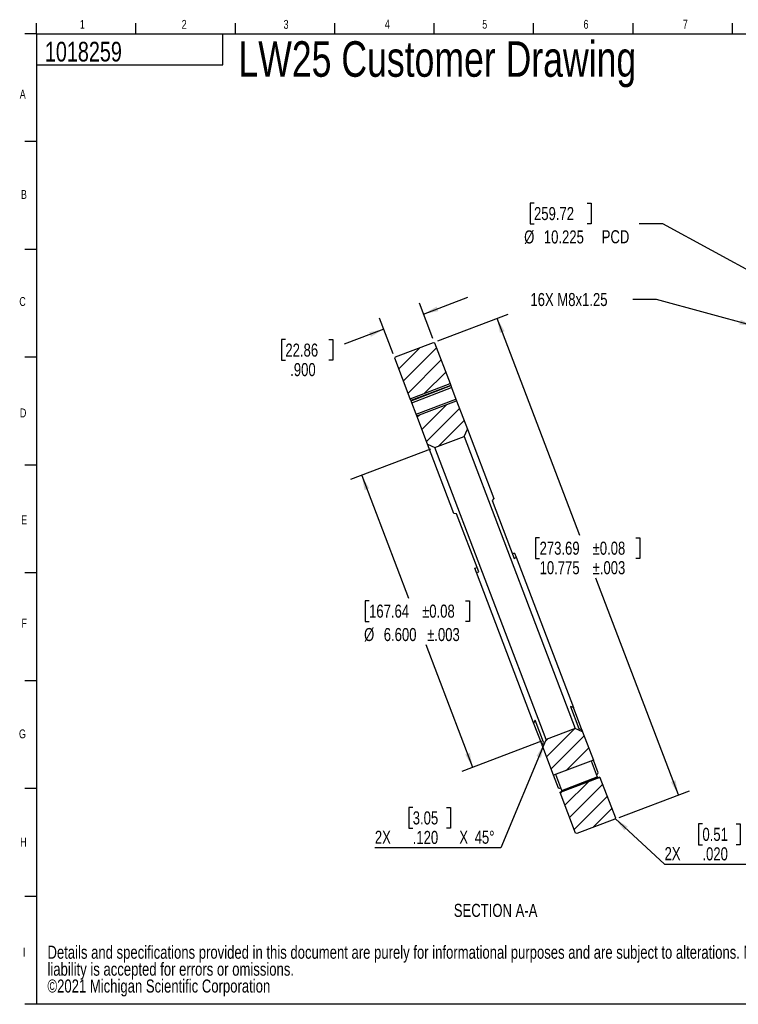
# Model space of a CAD drawing. Header units: inches. Extents: x 0.4 to 16.4, y 0.4 to 10.8.
# Tile 1 of 2: x 0.4 to 8, y 0.4 to 10.8. Entities that reach past the tile are written whole.
import ezdxf

# ---------------------------------------------------------------- set-up
doc = ezdxf.new("R2010")
doc.units = ezdxf.units.IN
doc.header["$MEASUREMENT"] = 0
doc.linetypes.add('PHANTOM', pattern=[0.5, 0.25, -0.05, 0.05, -0.05, 0.05, -0.05])
for name, color, linetype in [('BORDER', 1, 'Continuous'), ('DIMENSIONS', 150, 'Continuous'), ('OBJECT', 1, 'Continuous'), ('TEXT', 7, 'Continuous')]:
    doc.layers.add(name, color=color, linetype=linetype)
doc.layers.add('SECTION', color=7, linetype='PHANTOM', lineweight=35)
doc.styles.add('SLDTEXTSTYLE0', font='TXT', dxfattribs={"width": 0.75})
doc.dimstyles.new('SLDDIMSTYLE0', dxfattribs={"dimtxt": 0.137795, "dimasz": 0.156, "dimexe": 0, "dimexo": 0.0625, "dimgap": 0.034449, "dimtad": 0, "dimtih": 1, "dimtoh": 1, "dimdec": 3, "dimlfac": 2, "dimrnd": 1e-09, "dimzin": 12, "dimdsep": 46, "dimtxsty": 'SLDTEXTSTYLE0', "dimsah": 1, "dimcen": 0, "dimadec": 0, "dimazin": 3, "dimtfac": 1, "dimtdec": 3, "dimtofl": 0, "dimtmove": 0, "dimatfit": 3, "dimfxl": 0, "dimfrac": 2, "dimtolj": 1, "dimtzin": 12, "dimarcsym": 0})
doc.dimstyles.new('SLDDIMSTYLE1', dxfattribs={"dimtxt": 0.137795, "dimasz": 0.156, "dimexe": 0, "dimexo": 0.0625, "dimgap": 0.034449, "dimtad": 0, "dimtih": 1, "dimtoh": 1, "dimdec": 3, "dimlfac": 2, "dimrnd": 1e-09, "dimzin": 12, "dimdsep": 46, "dimtxsty": 'SLDTEXTSTYLE0', "dimsah": 1, "dimcen": 0, "dimadec": 0, "dimazin": 3, "dimtfac": 1, "dimtdec": 3, "dimtofl": 0, "dimtmove": 0, "dimatfit": 3, "dimfxl": 0, "dimfrac": 2, "dimtolj": 1, "dimtzin": 12, "dimarcsym": 0})
doc.dimstyles.new('SLDDIMSTYLE3', dxfattribs={"dimtxt": 0.137795, "dimasz": 0.156, "dimexe": 0, "dimexo": 0.0625, "dimgap": 0.034449, "dimtad": 0, "dimtih": 1, "dimtoh": 1, "dimdec": 3, "dimlfac": 2, "dimrnd": 1e-09, "dimzin": 4, "dimdsep": 46, "dimtxsty": 'SLDTEXTSTYLE0', "dimsah": 1, "dimcen": 0.09, "dimadec": 0, "dimazin": 1, "dimtol": 1, "dimtp": 0.003, "dimtm": 0.003, "dimtfac": 1, "dimtdec": 3, "dimtofl": 0, "dimtmove": 0, "dimatfit": 3, "dimfxl": 0, "dimfrac": 2, "dimtolj": 1, "dimarcsym": 0})
doc.dimstyles.new('SLDDIMSTYLE4', dxfattribs={"dimtxt": 0.137795, "dimasz": 0.156, "dimexe": 0, "dimexo": 0.0625, "dimgap": 0.034449, "dimtad": 0, "dimtih": 1, "dimtoh": 1, "dimdec": 3, "dimlfac": 2, "dimrnd": 1e-09, "dimzin": 12, "dimdsep": 46, "dimtxsty": 'SLDTEXTSTYLE0', "dimsah": 1, "dimcen": 0.09, "dimadec": 0, "dimazin": 3, "dimtol": 1, "dimtp": 0.003, "dimtm": 0.003, "dimtfac": 1, "dimtdec": 3, "dimtofl": 0, "dimtmove": 0, "dimatfit": 3, "dimfxl": 0, "dimfrac": 2, "dimtolj": 1, "dimarcsym": 0})
doc.dimstyles.new('SLDDIMSTYLE5', dxfattribs={"dimtxt": 0.137795, "dimasz": 0.156, "dimexe": 0, "dimexo": 0.0625, "dimgap": 0.034449, "dimtad": 0, "dimtih": 1, "dimtoh": 1, "dimdec": 3, "dimlfac": 2, "dimrnd": 1e-09, "dimzin": 4, "dimdsep": 46, "dimtxsty": 'SLDTEXTSTYLE0', "dimsah": 1, "dimcen": 0.09, "dimadec": 0, "dimazin": 1, "dimtfac": 1, "dimtdec": 3, "dimtmove": 0, "dimatfit": 0, "dimfxl": 0, "dimfrac": 2, "dimtolj": 1, "dimtzin": 12, "dimarcsym": 0})

# ---------------------------------------------------------------- blocks, each defined once
blk = doc.blocks.new('SW_NOTE_0')
at = {"layer": 'DIMENSIONS', "color": 0, "attachment_point": 1, "style": 'SLDTEXTSTYLE0'}
for s, insert, char_height in [('Details and specifications provided in this document are purely for informational purposes and are subject to alterations. No', (0, 0.178), 0.137795), ('liability is accepted for errors or omissions.', (0, -0.001), 0.1378), ('©2021 Michigan Scientific Corporation', (0, -0.179), 0.1378)]:
    blk.add_mtext(s, dxfattribs=dict(at, insert=insert, char_height=char_height))
blk = doc.blocks.new('_D')
at = {"layer": 'DIMENSIONS'}
for p, q in [((7.173, 7.836), (6.923, 7.836)), ((8.207, 7.555), (7.173, 7.836))]:
    blk.add_line(p, q, dxfattribs=at)
blk.add_solid([(8.207, 7.555), (8.063, 7.621), (8.05, 7.571)], dxfattribs=at)
at = {"layer": 'DIMENSIONS', "insert": (5.842, 7.904), "char_height": 0.1378, "attachment_point": 1, "style": 'SLDTEXTSTYLE0'}
blk.add_mtext('16X M8x1.25', dxfattribs=at)
blk = doc.blocks.new('_D_1')
at = {"layer": 'DIMENSIONS'}
for p, q in [((5.88, 8.853), (5.838, 8.853)), ((5.838, 8.853), (5.838, 8.634)), ((6.44, 8.853), (6.482, 8.853)), ((6.482, 8.853), (6.482, 8.634)), ((5.838, 8.634), (5.88, 8.634)), ((6.482, 8.634), (6.44, 8.634)), ((7.239, 8.634), (6.989, 8.634)), ((8.468, 7.966), (7.239, 8.634))]:
    blk.add_line(p, q, dxfattribs=at)
blk.add_solid([(8.468, 7.966), (8.344, 8.063), (8.319, 8.017)], dxfattribs=at)
at = {"layer": 'DIMENSIONS', "char_height": 0.1378, "attachment_point": 1, "style": 'SLDTEXTSTYLE0'}
for s, insert in [('259.72', (5.88, 8.812)), ('%%c', (5.776, 8.565)), ('10.225', (5.984, 8.565)), ('PCD', (6.595, 8.567))]:
    blk.add_mtext(s, dxfattribs=dict(at, insert=insert))
blk = doc.blocks.new('_D_4')
at = {"layer": 'DIMENSIONS'}
for p, q in [((4.787, 6.254), (3.943, 5.933)), ((4.06, 5.977), (4.553, 4.682)), ((4.138, 4.654), (4.096, 4.654)), ((4.096, 4.654), (4.096, 4.435)), ((5.155, 4.654), (5.197, 4.654)), ((5.197, 4.654), (5.197, 4.435)), ((4.096, 4.435), (4.138, 4.435)), ((5.197, 4.435), (5.155, 4.435)), ((5.233, 2.893), (4.74, 4.188)), ((5.96, 3.17), (5.117, 2.849))]:
    blk.add_line(p, q, dxfattribs=at)
for points in [[(4.06, 5.977), (4.091, 5.822), (4.139, 5.841)], [(5.233, 2.893), (5.202, 3.048), (5.154, 3.03)]]:
    blk.add_solid(points, dxfattribs=at)
at = {"layer": 'DIMENSIONS', "char_height": 0.1378, "attachment_point": 1, "style": 'SLDTEXTSTYLE0'}
for s, insert in [('167.64', (4.138, 4.613)), ('±0.08', (4.698, 4.613)), ('%%c', (4.085, 4.366)), ('6.600', (4.293, 4.366)), ('±.003', (4.751, 4.366))]:
    blk.add_mtext(s, dxfattribs=dict(at, insert=insert))
blk = doc.blocks.new('_D_5')
at = {"layer": 'DIMENSIONS'}
for p, q in [((4.864, 7.4), (5.606, 7.682)), ((5.489, 7.638), (6.361, 5.347)), ((5.939, 5.319), (5.897, 5.319)), ((5.897, 5.319), (5.897, 5.1)), ((6.956, 5.319), (6.998, 5.319)), ((6.998, 5.319), (6.998, 5.1)), ((5.897, 5.1), (5.939, 5.1)), ((6.998, 5.1), (6.956, 5.1)), ((7.405, 2.603), (6.533, 4.894)), ((6.78, 2.365), (7.522, 2.647))]:
    blk.add_line(p, q, dxfattribs=at)
for points in [[(5.489, 7.638), (5.52, 7.483), (5.569, 7.501)], [(7.405, 2.603), (7.374, 2.758), (7.326, 2.739)]]:
    blk.add_solid(points, dxfattribs=at)
at = {"layer": 'DIMENSIONS', "char_height": 0.1378, "attachment_point": 1, "style": 'SLDTEXTSTYLE0'}
for s, insert in [('273.69', (5.939, 5.278)), ('±0.08', (6.499, 5.278)), ('10.775', (5.939, 5.072)), ('±.003', (6.499, 5.072))]:
    blk.add_mtext(s, dxfattribs=dict(at, insert=insert))
blk = doc.blocks.new('_D_6')
at = {"layer": 'DIMENSIONS'}
for p, q in [((4.714, 7.681), (5.181, 7.859)), ((4.812, 7.423), (4.67, 7.798)), ((4.392, 7.263), (4.249, 7.638)), ((4.294, 7.521), (3.875, 7.362)), ((3.254, 7.412), (3.212, 7.412)), ((3.212, 7.412), (3.212, 7.193)), ((3.713, 7.412), (3.755, 7.412)), ((3.755, 7.412), (3.755, 7.193)), ((3.212, 7.193), (3.254, 7.193)), ((3.755, 7.193), (3.713, 7.193))]:
    blk.add_line(p, q, dxfattribs=at)
for points in [[(4.714, 7.681), (4.869, 7.713), (4.851, 7.761)], [(4.294, 7.521), (4.139, 7.49), (4.157, 7.442)]]:
    blk.add_solid(points, dxfattribs=at)
at = {"layer": 'DIMENSIONS', "char_height": 0.1378, "attachment_point": 1, "style": 'SLDTEXTSTYLE0'}
for s, insert in [('22.86', (3.254, 7.37)), ('.900', (3.305, 7.164))]:
    blk.add_mtext(s, dxfattribs=dict(at, insert=insert))
blk = doc.blocks.new('SW_CHAMFER_DIMENSION_0')
at = {"layer": 'DIMENSIONS', "color": 0}
for p, q in [((-0.522, 0.48), (0, -0.002)), ((0.4, 0.423), (0.358, 0.423)), ((0.358, 0.423), (0.358, 0.204)), ((0.756, 0.423), (0.798, 0.423)), ((0.798, 0.423), (0.798, 0.204)), ((0.358, 0.204), (0.4, 0.204)), ((0.798, 0.204), (0.756, 0.204)), ((0, -0.002), (1.331, -0.002))]:
    blk.add_line(p, q, dxfattribs=at)
blk.add_solid([(-0.522, 0.48), (-0.425, 0.355), (-0.39, 0.393)], dxfattribs=at)
at = {"layer": 'DIMENSIONS', "color": 0, "attachment_point": 1, "style": 'SLDTEXTSTYLE0'}
for s, insert, char_height in [('0.51', (0.4, 0.382), 0.1378), ('2X', (0, 0.178), 0.1378), ('.020', (0.4, 0.176), 0.1378), ('X', (0.892, 0.178), 0.138), ('45°', (1.054, 0.178), 0.1378)]:
    blk.add_mtext(s, dxfattribs=dict(at, insert=insert, char_height=char_height))
blk = doc.blocks.new('SW_CHAMFER_DIMENSION_1')
at = {"layer": 'DIMENSIONS', "color": 0}
for p, q in [((1.791, 1.101), (1.331, -0.002)), ((0.4, 0.423), (0.358, 0.423)), ((0.358, 0.423), (0.358, 0.204)), ((0.756, 0.423), (0.798, 0.423)), ((0.798, 0.423), (0.798, 0.204)), ((0.358, 0.204), (0.4, 0.204)), ((0.798, 0.204), (0.756, 0.204)), ((1.331, -0.002), (0, -0.002))]:
    blk.add_line(p, q, dxfattribs=at)
blk.add_solid([(1.791, 1.101), (1.707, 0.967), (1.755, 0.947)], dxfattribs=at)
at = {"layer": 'DIMENSIONS', "color": 0, "attachment_point": 1, "style": 'SLDTEXTSTYLE0'}
for s, insert, char_height in [('3.05', (0.4, 0.382), 0.1378), ('2X', (0, 0.178), 0.1378), ('.120', (0.4, 0.176), 0.1378), ('X', (0.892, 0.178), 0.138), ('45°', (1.054, 0.178), 0.1378)]:
    blk.add_mtext(s, dxfattribs=dict(at, insert=insert, char_height=char_height))

msp = doc.modelspace()

# ---------------------------------------------------------------- hatches: boundary and pattern name
at = {"layer": 'SECTION', "linetype": 'Continuous', "lineweight": 18}
h = msp.add_hatch(dxfattribs=at)
h.set_pattern_fill('ANSI31', color=256, style=0)
h.paths.add_polyline_path([(4.40962, 7.21647), (4.57279, 6.78772), (4.99336, 6.94779), (4.83018, 7.37654), (4.81728, 7.38233), (4.4154, 7.22937)], flags=0)
h = msp.add_hatch(dxfattribs=at)
h.set_pattern_fill('ANSI31', color=256, style=0)
h.paths.add_polyline_path([(5.06273, 6.76554), (4.64216, 6.60548), (4.75598, 6.3064), (4.8334, 6.27167), (5.14182, 6.38905), (5.17655, 6.46647)], flags=0)
h = msp.add_hatch(dxfattribs=at)
h.set_pattern_fill('ANSI31', color=256, style=0)
h.paths.add_polyline_path([(6.08631, 2.811), (6.50688, 2.97107), (6.39306, 3.27014), (6.31564, 3.30488), (6.00722, 3.18749), (5.97249, 3.11008)], flags=0)
h = msp.add_hatch(dxfattribs=at)
h.set_pattern_fill('ANSI31', color=256, style=0)
h.paths.add_polyline_path([(6.73942, 2.36008), (6.57624, 2.78882), (6.15567, 2.62876), (6.31885, 2.20001), (6.33175, 2.19422), (6.73363, 2.34717)], flags=0)

# ---------------------------------------------------------------- linework, layer by layer
at = {"color": 1, "linetype": 'Continuous', "lineweight": 25}
for p, q in [((4.4154, 7.22937), (4.81728, 7.38233)), ((4.81728, 7.38233), (4.83018, 7.37654)), ((4.83018, 7.37654), (4.99336, 6.94779)), ((4.40962, 7.21647), (4.4154, 7.22937)), ((4.57279, 6.78772), (4.40962, 7.21647)), ((4.57279, 6.78772), (4.99336, 6.94779)), ((5.00104, 6.92763), (4.58047, 6.76757)), ((4.58103, 6.76609), (5.0016, 6.92616)), ((5.00169, 6.92591), (4.58112, 6.76585)), ((4.58901, 6.74512), (5.00958, 6.90519)), ((4.99336, 6.94779), (5.00104, 6.92763)), ((5.00104, 6.92763), (5.0016, 6.92616)), ((5.00169, 6.92591), (5.00958, 6.90519)), ((5.00958, 6.90519), (5.0557, 6.78399)), ((4.58047, 6.76757), (4.57279, 6.78772)), ((4.58103, 6.76609), (4.58047, 6.76757)), ((4.58901, 6.74512), (4.58112, 6.76585)), ((4.63513, 6.62393), (5.0557, 6.78399)), ((4.64216, 6.60548), (5.06273, 6.76554)), ((5.0557, 6.78399), (5.06273, 6.76554)), ((5.06273, 6.76554), (5.17655, 6.46647)), ((4.63513, 6.62393), (4.58901, 6.74512)), ((4.64216, 6.60548), (4.63513, 6.62393)), ((4.75598, 6.3064), (4.64216, 6.60548)), ((5.14182, 6.38905), (5.17655, 6.46647)), ((5.17655, 6.46647), (5.45498, 5.7349)), ((4.8334, 6.27167), (5.14182, 6.38905)), ((5.14182, 6.38905), (6.31564, 3.30488)), ((5.03441, 5.57484), (4.75598, 6.3064)), ((4.75598, 6.3064), (4.8334, 6.27167)), ((6.00722, 3.18749), (4.8334, 6.27167)), ((5.45498, 5.7349), (5.43644, 5.71334)), ((5.43644, 5.71334), (5.66937, 5.10133)), ((5.0626, 5.57106), (5.03441, 5.57484)), ((5.29553, 4.95905), (5.0626, 5.57106)), ((5.67508, 5.15661), (5.65171, 5.14772)), ((5.66937, 5.10133), (5.69137, 5.11381)), ((5.67508, 5.15661), (5.69137, 5.11381)), ((5.69137, 5.11381), (6.29587, 3.5255)), ((5.25451, 4.99654), (5.27787, 5.00543)), ((5.2708, 4.95374), (5.25451, 4.99654)), ((5.2708, 4.95374), (5.29553, 4.95905)), ((5.8753, 3.36543), (5.2708, 4.95374)), ((6.29587, 3.5255), (6.26503, 3.53624)), ((6.26503, 3.53624), (6.35368, 3.30331)), ((6.38496, 3.29141), (6.29587, 3.5255)), ((5.89119, 3.39395), (5.8753, 3.36543)), ((5.96439, 3.13134), (5.8753, 3.36543)), ((5.97984, 3.16103), (5.89119, 3.39395)), ((6.31564, 3.30488), (6.00722, 3.18749)), ((6.39306, 3.27014), (6.31564, 3.30488)), ((6.35368, 3.30331), (6.38584, 3.28911)), ((6.38264, 3.29052), (6.38496, 3.29141)), ((6.38265, 3.29052), (6.38496, 3.2914)), ((6.38496, 3.2914), (6.38584, 3.28911)), ((6.38584, 3.28911), (6.39306, 3.27014)), ((6.39306, 3.27014), (6.50688, 2.97107)), ((5.96672, 3.13223), (5.96439, 3.13134)), ((5.96439, 3.13134), (5.96671, 3.13222)), ((5.96527, 3.12905), (5.96439, 3.13134)), ((5.96527, 3.12905), (5.97984, 3.16103)), ((5.97249, 3.11008), (5.96527, 3.12905)), ((6.00722, 3.18749), (5.97249, 3.11008)), ((6.08631, 2.811), (5.97249, 3.11008)), ((6.50688, 2.97107), (6.08631, 2.811)), ((6.48352, 2.96218), (6.54795, 2.79288)), ((6.5587, 2.83491), (6.50688, 2.97107)), ((6.13813, 2.67484), (6.08631, 2.811)), ((6.17411, 2.6506), (6.10968, 2.8199)), ((6.55224, 2.82377), (6.53822, 2.81844)), ((6.55224, 2.82377), (6.5587, 2.83491)), ((6.57544, 2.79094), (6.15487, 2.63087)), ((6.15492, 2.63074), (6.57549, 2.7908)), ((6.57624, 2.78882), (6.15567, 2.62876)), ((6.17411, 2.6506), (6.54795, 2.79288)), ((6.54795, 2.79288), (6.55207, 2.78204)), ((6.57544, 2.79094), (6.57549, 2.7908)), ((6.57549, 2.7908), (6.57624, 2.78882)), ((6.57624, 2.78882), (6.73942, 2.36008)), ((6.15036, 2.67082), (6.13813, 2.67484)), ((6.16438, 2.67616), (6.15036, 2.67082)), ((6.15487, 2.63087), (6.15492, 2.63074)), ((6.15567, 2.62876), (6.15492, 2.63074)), ((6.31885, 2.20001), (6.15567, 2.62876)), ((6.17823, 2.63976), (6.17411, 2.6506)), ((6.73363, 2.34717), (6.33175, 2.19422)), ((6.73942, 2.36008), (6.73363, 2.34717)), ((6.33175, 2.19422), (6.31885, 2.20001))]:
    msp.add_line(p, q, dxfattribs=at)
at = {"layer": 'BORDER'}
for p, q in [((0.62625, 10.64207), (0.62625, 10.75404)), ((1.67625, 10.64207), (1.67625, 10.75404)), ((2.72625, 10.64207), (2.72625, 10.75404)), ((3.77625, 10.64207), (3.77625, 10.75404)), ((4.82625, 10.64207), (4.82625, 10.75404)), ((5.87625, 10.64207), (5.87625, 10.75404)), ((6.92625, 10.64207), (6.92625, 10.75404)), ((7.97625, 10.64207), (7.97625, 10.75404)), ((0.62625, 10.64207), (16.37625, 10.64207)), ((0.62625, 10.64207), (0.62625, 0.39207)), ((2.59475, 10.31244), (2.59475, 10.64207)), ((0.62625, 10.31244), (2.59475, 10.31244)), ((16.37625, 0.39207), (0.62625, 0.39207))]:
    msp.add_line(p, q, dxfattribs=at)
at = {"layer": 'OBJECT'}
for p, q in [((0.62625, 10.64207), (0.50125, 10.64207)), ((0.62625, 9.50318), (0.50125, 9.50318)), ((0.62625, 8.3643), (0.50125, 8.3643)), ((0.62625, 7.22541), (0.50125, 7.22541)), ((0.62625, 6.08652), (0.50125, 6.08652)), ((0.62625, 4.94763), (0.50125, 4.94763)), ((0.62625, 3.80874), (0.50125, 3.80874)), ((0.62625, 2.66985), (0.50125, 2.66985)), ((0.62625, 1.53096), (0.50125, 1.53096)), ((0.62625, 0.39207), (0.50125, 0.39207))]:
    msp.add_line(p, q, dxfattribs=at)

# ---------------------------------------------------------------- block references
at = {"layer": 'DIMENSIONS'}
for name, p in [('SW_CHAMFER_DIMENSION_1', (4.199, 2.04742)), ('SW_CHAMFER_DIMENSION_0', (7.25874, 1.87398)), ('SW_NOTE_0', (0.74141, 0.83297))]:
    msp.add_blockref(name, p, dxfattribs=at)

# ---------------------------------------------------------------- texts
at = {"layer": 'SECTION', "insert": (5.47437, 1.45301), "char_height": 0.1377953, "attachment_point": 2, "style": 'SLDTEXTSTYLE0'}
msp.add_mtext('SECTION A-A', dxfattribs=at)
at = {"layer": 'TEXT', "attachment_point": 1, "style": 'SLDTEXTSTYLE0'}
for s, insert, char_height in [('1', (1.08362, 10.78888), 0.09375), ('2', (2.15892, 10.78795), 0.09375), ('3', (3.23501, 10.78795), 0.09375), ('4', (4.30437, 10.7892), 0.09375), ('5', (5.33338, 10.78878), 0.09375), ('6', (6.40274, 10.78878), 0.09375), ('7', (7.45192, 10.7892), 0.09375), ('1018259', (0.71376, 10.55717), 0.208333), ('1018259', (0.71376, 10.55717), 0.208333), ('LW25 Customer Drawing', (2.75818, 10.56282), 0.375), ('A', (0.44863, 10.05077), 0.09375), ('B', (0.46115, 8.99121), 0.09375), ('C', (0.44379, 7.86137), 0.09375), ('D', (0.45045, 6.6844), 0.09375), ('E', (0.46372, 5.55451), 0.09375), ('F', (0.46703, 4.46484), 0.09375), ('G', (0.44052, 3.29473), 0.09375), ('H', (0.45391, 2.15139), 0.09375), ('I', (0.48233, 0.98892), 0.09375)]:
    msp.add_mtext(s, dxfattribs=dict(at, insert=insert, char_height=char_height))

# ---------------------------------------------------------------- dimensions: what is measured, and where the dimension line sits
at = {"layer": 'DIMENSIONS'}
dim = msp.add_diameter_dim_2p(p1=(12.95972, 5.52306), p2=(8.46848, 7.96568), text='<> PCD', dimstyle='SLDDIMSTYLE1', dxfattribs=at)
dim.commit()
dim.dimension.update_dxf_attribs({"geometry": '_D_1', "text_midpoint": (6.38251, 8.63425), "dimtype": 163})
dim = msp.add_diameter_dim_2p(p1=(8.35895, 7.51365), p2=(8.20698, 7.55494), text='16X M8x1.25', dimstyle='SLDDIMSTYLE0', override={"dimpost": '<>'}, dxfattribs=at)
dim.commit()
dim.dimension.update_dxf_attribs({"geometry": '_D', "text_midpoint": (6.38251, 7.83575), "dimtype": 163})
for base, p1, p2, angle, dimstyle, picture, middle in [((4.29355, 7.52143), (4.83018, 7.37654), (4.40962, 7.21647), 20.836548, 'SLDDIMSTYLE5', '_D_6', (3.48347, 7.21311)), ((7.40536, 2.60283), (4.81728, 7.38233), (6.73363, 2.34717), 290.836548, 'SLDDIMSTYLE4', '_D_5', (6.44718, 5.12041))]:
    dim = msp.add_linear_dim(base=base, p1=p1, p2=p2, angle=angle, dimstyle=dimstyle, dxfattribs=at)
    dim.commit()
    dim.dimension.update_dxf_attribs({"geometry": picture, "text_midpoint": middle, "dimtype": 160})
dim = msp.add_linear_dim(base=(4.05964, 5.97718), p1=(6.00722, 3.18749), p2=(4.8334, 6.27167), angle=290.836548, text='%%c<>', dimstyle='SLDDIMSTYLE3', dxfattribs=at)
dim.commit()
dim.dimension.update_dxf_attribs({"geometry": '_D_4', "text_midpoint": (4.64655, 4.4351), "dimtype": 160})

doc.saveas('drawing.dxf')
